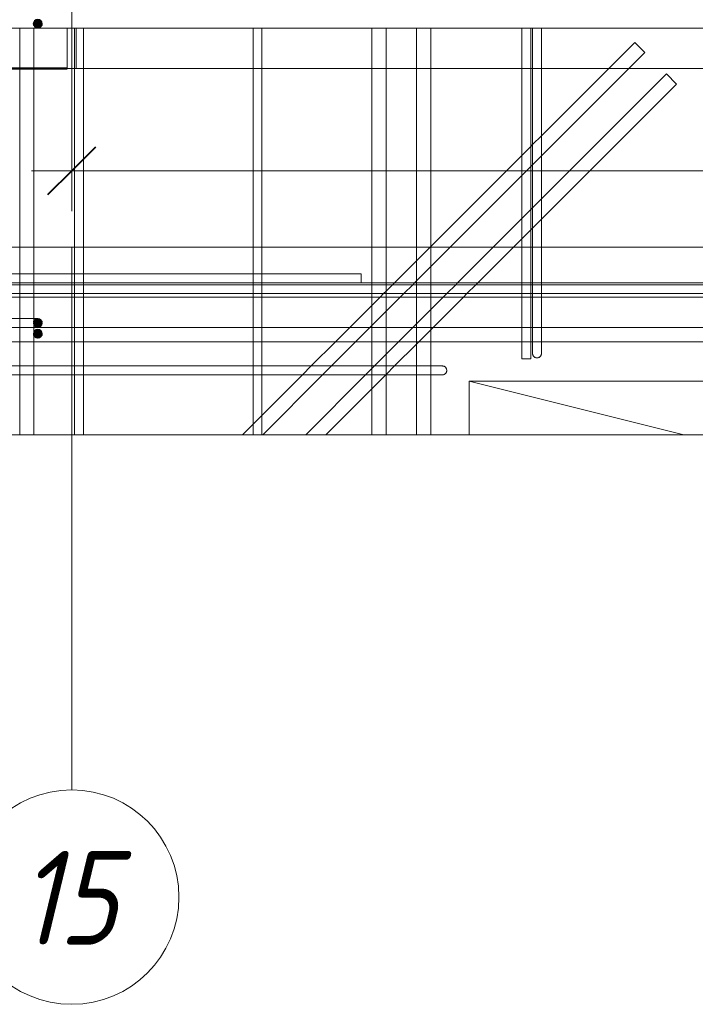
# Model space of a CAD drawing. Header units: millimetres. Extents: x -17001 to 33975, y 44866 to 49392.
# Tile 24 of 53: x 2226 to 2983, y 45352 to 46455. Entities that reach past the tile are written whole.
import ezdxf

# ---------------------------------------------------------------- set-up
doc = ezdxf.new("R2010")
doc.units = ezdxf.units.MM
doc.linetypes.add('ADSK_Линия сетки', pattern=[750, 600, -75, 0, -75])
doc.linetypes.add('ADSK_Невидимые', pattern=[150, 90, -60])
for name, color, linetype, lineweight in [('A-____-____-DIMS', 211, 'Continuous', 9), ('A-____-____-DIMS-30', 211, 'Continuous', 9), ('A-DETL-GENF-HDLN', 90, 'ADSK_Невидимые', 20), ('A-DETL-GENF-OTLN', 92, 'Continuous', 20), ('A-FLOR-____-MCUT', 192, 'Continuous', 50), ('A-GLAZ-____-OTLN', 151, 'Continuous', 20), ('A-WALL-____-MCUT', 113, 'Continuous', 50), ('A-WALL-____-OTLN', 113, 'Continuous', 20), ('S-GRID-____-IDEN', 1, 'Continuous', 20), ('S-GRID-____-OTLN', 1, 'Continuous', 9), ('S-RBAR-____-MCUT', 171, 'Continuous', 20), ('S-RBAR-____-OTLN', 171, 'Continuous', 100)]:
    doc.layers.add(name, color=color, linetype=linetype, lineweight=lineweight)
doc.styles.add('GOST Common_I', font='GOST Common Italic.ttf', dxfattribs={"width": 0.9, "height": 105})
doc.styles.add('GOST Common_I_1', font='GOST Common Italic.ttf', dxfattribs={"width": 0.8, "height": 75})
doc.dimstyles.new('ADSK_Округление_5мм__Узкий__1', dxfattribs={"dimscale": 304.8, "dimtxt": 0.247469, "dimasz": 0.177165, "dimexe": 0.147638, "dimexo": 0.000322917, "dimgap": 0.03937, "dimtad": 1, "dimdec": 0, "dimlfac": 304.8, "dimrnd": 5, "dimdsep": 46, "dimtxsty": 'GOST Common_I_1', "dimblk1": 'OBLIQUE', "dimblk2": 'OBLIQUE', "dimsah": 1, "dimcen": 0.09, "dimdle": 0.147638, "dimazin": 0, "dimtfac": 1, "dimtdec": 4, "dimtix": 1, "dimtmove": 0, "dimatfit": 3, "dimfxl": 1, "dimtvp": 1, "dimtfill": 1, "dimtolj": 1, "dimtzin": 0, "dimlwd": 20, "dimlwe": 20, "dimarcsym": 2})

# ---------------------------------------------------------------- blocks, each defined once
blk = doc.blocks.new('ADSK_Окно_ПроемПрямоугольный - ADSK_Окно_ПроемПрямоугольный-1463966-КЖ1_Р_ВЭ16_Армирование_3')
at = {"layer": 'A-DETL-GENF-HDLN'}
for p, q in [((49095, 46050), (47695, 46050)), ((47695, 46050), (47695, 45989.9))]:
    blk.add_line(p, q, dxfattribs=at)
at = {"layer": 'A-DETL-GENF-OTLN'}
blk.add_line((47935.4, 45989.9), (47695, 46050), dxfattribs=at)
blk = doc.blocks.new('ADSK_Обрыв_Линия - ADSK_Обрыв_линия-1512722-КЖ1_Р_ВЭ16_Армирование_3')
at = {"layer": 'A-DETL-GENF-OTLN'}
blk.add_line((47050, 45989.9), (50692, 45989.9), dxfattribs=at)
blk = doc.blocks.new('Ось сетки - Круг_Ø8 мм-6408-КЖ1_Р_ВЭ16_Армирование_3')
at = {"layer": 'S-GRID-____-IDEN'}
for start, end in [(0, 180), (180, 0)]:
    blk.add_arc((47250, 45472.4), 120, start, end, dxfattribs=at)
blk = doc.blocks.new('DIMBLOCK31-КЖ1_Р_ВЭ16_Армирование_3')
at = {"layer": 'A-____-____-DIMS-30', "lineweight": 20}
for p, q in [((2284.6, 46285.3), (2284.6, 46370)), ((9084.6, 46285.3), (9084.6, 46370)), ((2239.6, 46285.3), (9129.6, 46285.3)), ((2284.6, 46285.3), (2284.6, 46240.3)), ((9084.6, 46285.3), (9084.6, 46240.3))]:
    blk.add_line(p, q, dxfattribs=at)
at = {"layer": 'A-____-____-DIMS-30', "lineweight": 40}
for p, q in [((2284.6, 46285.3), (2311.6, 46312.3)), ((9084.6, 46285.3), (9111.6, 46312.3)), ((2284.6, 46285.3), (2257.6, 46258.3)), ((9084.6, 46285.3), (9057.6, 46258.3))]:
    blk.add_line(p, q, dxfattribs=at)
at = {"layer": 'A-____-____-DIMS-30', "color": 0, "lineweight": 20, "insert": (5600.2, 46395.4), "char_height": 75, "width": 202.507, "attachment_point": 1, "line_spacing_factor": 1.022761, "style": 'GOST Common_I_1', "bg_fill": 3, "box_fill_scale": 1.25, "bg_fill_color": 256, "bg_fill_true_color": 13158600, "bg_fill_transparency": 0}
blk.add_mtext('6800', dxfattribs=at)
blk = doc.blocks.new('_Oblique')
at = {"color": 0, "linetype": 'ByBlock', "lineweight": -2}
blk.add_line((-0.5, -0.5), (0.5, 0.5), dxfattribs=at)

msp = doc.modelspace()

# ---------------------------------------------------------------- hatches: boundary and pattern name
at = {"layer": 'S-RBAR-____-MCUT'}
h = msp.add_hatch(color=256, dxfattribs=at)
edge = h.paths.add_edge_path()
edge.add_arc((2246.5888, 46450.0013), 5, 0, 360)
msp.add_hatch(color=256, dxfattribs=at).paths.add_polyline_path([(2246.5888, 46445.0013), (2251.344, 46448.4562), (2249.5277, 46454.0464), (2243.6498, 46454.0464), (2241.8335, 46448.4562)])
at = {"layer": 'S-RBAR-____-MCUT', "lineweight": 9}
h = msp.add_hatch(color=8, dxfattribs=at)
edge = h.paths.add_edge_path()
edge.add_arc((2246.5895, 46115.0013), 5, 0, 360)
for points in [[(2243.6506, 46110.9562), (2249.5285, 46110.9562), (2251.3448, 46116.5464), (2246.5895, 46120.0013), (2241.8343, 46116.5464), (2242.7215, 46113.8158)], [(2246.5895, 46098.0013), (2251.3448, 46101.4562), (2249.5285, 46107.0464), (2243.6506, 46107.0464), (2241.8343, 46101.4562)]]:
    msp.add_hatch(color=8, dxfattribs=at).paths.add_polyline_path(points)
h = msp.add_hatch(color=8, dxfattribs=at)
edge = h.paths.add_edge_path()
edge.add_arc((2246.5895, 46103.0013), 5, 0, 360)

# ---------------------------------------------------------------- linework, layer by layer
at = {"layer": 'A-FLOR-____-MCUT', "color": 8, "lineweight": 9}
for p, q in [((2670.6584, 46400), (2289.5895, 46400)), ((4464.589, 46400), (2670.6584, 46400)), ((1934.5895, 46200), (4664.589, 46200))]:
    msp.add_line(p, q, dxfattribs=at)
at = {"layer": 'A-WALL-____-MCUT'}
msp.add_line((2084.5895, 46400), (2279.5895, 46400), dxfattribs=at)
at = {"layer": 'A-WALL-____-MCUT', "color": 8, "lineweight": 9}
msp.add_line((2284.5895, 45989.8978), (2284.5895, 46200), dxfattribs=at)
at = {"layer": 'A-WALL-____-OTLN', "color": 8, "lineweight": 9}
for p, q in [((2729.5895, 46050), (4129.5895, 46050)), ((2729.5895, 45989.8978), (2729.5895, 46050))]:
    msp.add_line(p, q, dxfattribs=at)
at = {"layer": 'S-GRID-____-OTLN', "linetype": 'ADSK_Линия сетки'}
msp.add_line((2284.5895, 45592.4142), (2284.5895, 47660.3416), dxfattribs=at)
at = {"layer": 'S-RBAR-____-MCUT'}
for p, q in [((2243.6498, 46454.0464), (2241.8335, 46448.4562)), ((2249.5277, 46454.0464), (2243.6498, 46454.0464)), ((2251.344, 46448.4562), (2249.5277, 46454.0464)), ((2241.8335, 46448.4562), (2246.5888, 46445.0013)), ((2246.5888, 46445.0013), (2251.344, 46448.4562))]:
    msp.add_line(p, q, dxfattribs=at)
at = {"layer": 'S-RBAR-____-MCUT', "color": 8, "lineweight": 9}
for p, q in [((2246.5895, 46120.0013), (2241.8343, 46116.5464)), ((2241.8343, 46116.5464), (2242.7215, 46113.8158)), ((2242.7215, 46113.8158), (2243.6506, 46110.9562)), ((2251.3448, 46116.5464), (2246.5895, 46120.0013)), ((2249.5285, 46110.9562), (2251.3448, 46116.5464)), ((2243.6506, 46107.0464), (2241.8343, 46101.4562)), ((2241.8343, 46101.4562), (2246.5895, 46098.0013)), ((2243.6506, 46110.9562), (2249.5285, 46110.9562)), ((2249.5285, 46107.0464), (2243.6506, 46107.0464)), ((2246.5895, 46098.0013), (2251.3448, 46101.4562)), ((2251.3448, 46101.4562), (2249.5285, 46107.0464))]:
    msp.add_line(p, q, dxfattribs=at)
at = {"layer": 'S-RBAR-____-MCUT'}
msp.add_circle((2246.5888, 46450.0013), 5, dxfattribs=at)
at = {"layer": 'S-RBAR-____-MCUT', "color": 8, "lineweight": 9}
for centre in [(2246.5895, 46115.0013), (2246.5895, 46103.0013)]:
    msp.add_circle(centre, 5, dxfattribs=at)
at = {"layer": 'S-RBAR-____-OTLN', "lineweight": 20}
for p, q in [((2109.5895, 46445.0013), (9409.4959, 46445.0013)), ((2279.5895, 46400.0013), (2279.5895, 46445.0013)), ((2289.5895, 46400.0013), (2289.5895, 46445.0013)), ((2289.5895, 46400.0013), (2279.5895, 46400.0013))]:
    msp.add_line(p, q, dxfattribs=at)
at = {"layer": 'S-RBAR-____-OTLN', "color": 8, "lineweight": 9}
for p, q in [((2226.3045, 46169.9206), (2226.3045, 46445.0013)), ((2226.3045, 46169.9206), (2226.3045, 46445.0013)), ((2242.3045, 46169.9206), (2242.3045, 46445.0013)), ((2242.3045, 46169.9206), (2242.3045, 46445.0013)), ((2287.6025, 46169.9206), (2287.6025, 46445.0013)), ((2297.6025, 46169.9206), (2297.6025, 46445.0013)), ((2297.6025, 46169.9206), (2297.6025, 46445.0013)), ((2487.6025, 46169.9206), (2487.6025, 46445.0013)), ((2487.6025, 46169.9206), (2487.6025, 46445.0013)), ((2497.6025, 46169.9206), (2497.6025, 46445.0013)), ((2497.6025, 46169.9206), (2497.6025, 46445.0013)), ((2620.6584, 46159.9206), (2620.6584, 46445.0013)), ((2620.6584, 46157.9206), (2620.6584, 46445.0013)), ((2636.6584, 46159.9206), (2636.6584, 46445.0013)), ((2636.6584, 46157.9206), (2636.6584, 46445.0013)), ((2670.6584, 46184.712), (2670.6584, 46445.0013)), ((2670.6584, 46157.9206), (2670.6584, 46445.0013)), ((2686.6584, 46200.712), (2686.6584, 46445.0013)), ((2686.6584, 46157.9206), (2686.6584, 46445.0013)), ((2788.6025, 46302.6561), (2788.6025, 46445.0013)), ((2788.6025, 46157.9206), (2788.6025, 46445.0013)), ((2798.6025, 46312.6561), (2798.6025, 46445.0013)), ((2798.6025, 46157.9206), (2798.6025, 46445.0013)), ((2800.6025, 46445.0013), (2800.6025, 46157.9206)), ((2800.6025, 46314.6561), (2800.6025, 46445.0013)), ((2810.6025, 46445.0013), (2810.6025, 46157.9206)), ((2810.6025, 46324.6561), (2810.6025, 46445.0013)), ((2915.0773, 46429.1309), (2810.6025, 46324.6561)), ((2915.0773, 46429.1309), (2810.6025, 46324.6561)), ((2915.0773, 46429.1309), (2926.391, 46417.8172)), ((2915.0773, 46429.1309), (2926.391, 46417.8172)), ((2926.391, 46417.8172), (2810.6025, 46302.0287)), ((2926.391, 46417.8172), (2810.6025, 46302.0287)), ((2287.6025, 46169.9206), (2287.6025, 46400.0013)), ((2950.4326, 46393.7755), (2810.6025, 46253.9454)), ((2950.4326, 46393.7755), (2810.6025, 46253.9454)), ((2950.4326, 46393.7755), (2961.7463, 46382.4618)), ((2950.4326, 46393.7755), (2961.7463, 46382.4618)), ((2961.7463, 46382.4618), (2810.6025, 46231.318)), ((2961.7463, 46382.4618), (2810.6025, 46231.318)), ((2810.6025, 46324.6561), (2800.6025, 46314.6561)), ((2810.6025, 46324.6561), (2800.6025, 46314.6561)), ((2810.6025, 46302.0287), (2810.6025, 46324.6561)), ((2798.6025, 46312.6561), (2788.6025, 46302.6561)), ((2798.6025, 46312.6561), (2788.6025, 46302.6561)), ((2800.6025, 46314.6561), (2798.6025, 46312.6561)), ((2800.6025, 46314.6561), (2798.6025, 46312.6561)), ((2798.6025, 46290.0287), (2798.6025, 46312.6561)), ((2800.6025, 46292.0287), (2800.6025, 46314.6561)), ((2788.6025, 46302.6561), (2686.6584, 46200.712)), ((2788.6025, 46302.6561), (2686.6584, 46200.712)), ((2788.6025, 46280.0287), (2788.6025, 46302.6561)), ((2810.6025, 46302.0287), (2800.6025, 46292.0287)), ((2810.6025, 46302.0287), (2800.6025, 46292.0287)), ((2810.6025, 46253.9454), (2810.6025, 46302.0287)), ((2798.6025, 46290.0287), (2788.6025, 46280.0287)), ((2798.6025, 46290.0287), (2788.6025, 46280.0287)), ((2800.6025, 46292.0287), (2798.6025, 46290.0287)), ((2800.6025, 46292.0287), (2798.6025, 46290.0287)), ((2798.6025, 46241.9454), (2798.6025, 46290.0287)), ((2800.6025, 46243.9454), (2800.6025, 46292.0287)), ((2788.6025, 46280.0287), (2686.6584, 46178.0846)), ((2788.6025, 46280.0287), (2686.6584, 46178.0846)), ((2788.6025, 46231.9454), (2788.6025, 46280.0287)), ((2810.6025, 46253.9454), (2800.6025, 46243.9454)), ((2810.6025, 46253.9454), (2800.6025, 46243.9454)), ((2810.6025, 46231.318), (2810.6025, 46253.9454)), ((2798.6025, 46241.9454), (2788.6025, 46231.9454)), ((2798.6025, 46241.9454), (2788.6025, 46231.9454)), ((2800.6025, 46243.9454), (2798.6025, 46241.9454)), ((2800.6025, 46243.9454), (2798.6025, 46241.9454)), ((2798.6025, 46219.318), (2798.6025, 46241.9454)), ((2800.6025, 46221.318), (2800.6025, 46243.9454)), ((2788.6025, 46231.9454), (2716.5777, 46159.9206)), ((2788.6025, 46231.9454), (2716.5777, 46159.9206)), ((2788.6025, 46209.318), (2788.6025, 46231.9454)), ((2810.6025, 46231.318), (2800.6025, 46221.318)), ((2810.6025, 46231.318), (2800.6025, 46221.318)), ((2810.6025, 46159.9206), (2810.6025, 46231.318)), ((2798.6025, 46219.318), (2788.6025, 46209.318)), ((2798.6025, 46219.318), (2788.6025, 46209.318)), ((2800.6025, 46221.318), (2798.6025, 46219.318)), ((2800.6025, 46221.318), (2798.6025, 46219.318)), ((2798.6025, 46159.9206), (2798.6025, 46219.318)), ((2800.6025, 46159.9206), (2800.6025, 46221.318)), ((2686.6584, 46200.712), (2670.6584, 46184.712)), ((2686.6584, 46200.712), (2670.6584, 46184.712)), ((2686.6584, 46178.0846), (2686.6584, 46200.712)), ((2788.6025, 46209.318), (2739.2051, 46159.9206)), ((2788.6025, 46209.318), (2739.2051, 46159.9206)), ((2788.6025, 46159.9206), (2788.6025, 46209.318)), ((2670.6584, 46184.712), (2645.867, 46159.9206)), ((2670.6584, 46184.712), (2645.867, 46159.9206)), ((2670.6584, 46162.0846), (2670.6584, 46184.712)), ((2608.7279, 46169.9206), (2143.7279, 46169.9206)), ((2226.3045, 46169.9206), (2242.3045, 46169.9206)), ((2226.3045, 46159.9206), (2226.3045, 46169.9206)), ((2242.3045, 46169.9206), (2287.6025, 46169.9206)), ((2242.3045, 46159.9206), (2242.3045, 46169.9206)), ((2242.3045, 46159.9206), (2242.3045, 46169.9206)), ((2287.6025, 46159.9206), (2287.6025, 46169.9206)), ((2287.6025, 46159.9206), (2287.6025, 46169.9206)), ((2287.6025, 46169.9206), (2297.6025, 46169.9206)), ((2297.6025, 46159.9206), (2297.6025, 46169.9206)), ((2297.6025, 46159.9206), (2297.6025, 46169.9206)), ((2297.6025, 46169.9206), (2487.6025, 46169.9206)), ((2487.6025, 46159.9206), (2487.6025, 46169.9206)), ((2487.6025, 46159.9206), (2487.6025, 46169.9206)), ((2487.6025, 46169.9206), (2497.6025, 46169.9206)), ((2497.6025, 46159.9206), (2497.6025, 46169.9206)), ((2497.6025, 46159.9206), (2497.6025, 46169.9206)), ((2497.6025, 46169.9206), (2608.7279, 46169.9206)), ((2608.7279, 46169.9206), (2608.7279, 46159.9206)), ((2608.7279, 46159.9206), (2608.7279, 46169.9206)), ((2686.6584, 46178.0846), (2670.6584, 46162.0846)), ((2686.6584, 46178.0846), (2670.6584, 46162.0846)), ((2686.6584, 46159.9206), (2686.6584, 46178.0846)), ((2120.1825, 46157.9206), (9409.8895, 46157.9206)), ((2608.7279, 46159.9206), (2143.7279, 46159.9206)), ((2226.3045, 46159.9206), (2164.6021, 46159.9206)), ((2226.3045, 46159.9206), (2164.6021, 46159.9206)), ((2226.3045, 46159.9206), (2242.3045, 46159.9206)), ((2242.3045, 46159.9206), (2226.3045, 46159.9206)), ((2242.3045, 46159.9206), (2226.3045, 46159.9206)), ((2226.3045, 46157.9206), (2226.3045, 46159.9206)), ((2226.3045, 46157.9206), (2242.3045, 46157.9206)), ((2226.3045, 46147.9206), (2226.3045, 46157.9206)), ((2242.3045, 46159.9206), (2287.6025, 46159.9206)), ((2287.6025, 46159.9206), (2242.3045, 46159.9206)), ((2287.6025, 46159.9206), (2242.3045, 46159.9206)), ((2242.3045, 46157.9206), (2242.3045, 46159.9206)), ((2242.3045, 46157.9206), (2242.3045, 46159.9206)), ((2242.3045, 46157.9206), (2287.6025, 46157.9206)), ((2242.3045, 46147.9206), (2242.3045, 46157.9206)), ((2242.3045, 46147.9206), (2242.3045, 46157.9206)), ((2287.6025, 46157.9206), (2287.6025, 46159.9206)), ((2287.6025, 46157.9206), (2287.6025, 46159.9206)), ((2287.6025, 46159.9206), (2297.6025, 46159.9206)), ((2297.6025, 46159.9206), (2287.6025, 46159.9206)), ((2297.6025, 46159.9206), (2287.6025, 46159.9206)), ((2287.6025, 46157.9206), (2297.6025, 46157.9206)), ((2287.6025, 46147.9206), (2287.6025, 46157.9206)), ((2287.6025, 46147.9206), (2287.6025, 46157.9206)), ((2297.6025, 46157.9206), (2297.6025, 46159.9206)), ((2297.6025, 46157.9206), (2297.6025, 46159.9206)), ((2297.6025, 46159.9206), (2487.6025, 46159.9206)), ((2487.6025, 46159.9206), (2297.6025, 46159.9206)), ((2487.6025, 46159.9206), (2297.6025, 46159.9206)), ((2297.6025, 46157.9206), (2487.6025, 46157.9206)), ((2297.6025, 46147.9206), (2297.6025, 46157.9206)), ((2297.6025, 46147.9206), (2297.6025, 46157.9206)), ((2487.6025, 46157.9206), (2487.6025, 46159.9206)), ((2487.6025, 46157.9206), (2487.6025, 46159.9206)), ((2487.6025, 46159.9206), (2497.6025, 46159.9206)), ((2497.6025, 46159.9206), (2487.6025, 46159.9206)), ((2497.6025, 46159.9206), (2487.6025, 46159.9206)), ((2487.6025, 46157.9206), (2497.6025, 46157.9206)), ((2487.6025, 46147.9206), (2487.6025, 46157.9206)), ((2487.6025, 46147.9206), (2487.6025, 46157.9206)), ((2497.6025, 46157.9206), (2497.6025, 46159.9206)), ((2497.6025, 46157.9206), (2497.6025, 46159.9206)), ((2497.6025, 46159.9206), (2608.7279, 46159.9206)), ((2608.7279, 46159.9206), (2497.6025, 46159.9206)), ((2608.7279, 46159.9206), (2497.6025, 46159.9206)), ((2497.6025, 46157.9206), (2620.6584, 46157.9206)), ((2497.6025, 46147.9206), (2497.6025, 46157.9206)), ((2497.6025, 46147.9206), (2497.6025, 46157.9206)), ((2620.6584, 46159.9206), (2608.7279, 46159.9206)), ((2620.6584, 46159.9206), (2608.7279, 46159.9206)), ((2620.6584, 46157.9206), (2620.6584, 46159.9206)), ((2636.6584, 46159.9206), (2620.6584, 46159.9206)), ((2636.6584, 46159.9206), (2620.6584, 46159.9206)), ((2620.6584, 46157.9206), (2636.6584, 46157.9206)), ((2620.6584, 46147.9206), (2620.6584, 46157.9206)), ((2620.6584, 46147.9206), (2620.6584, 46157.9206)), ((2636.6584, 46157.9206), (2636.6584, 46159.9206)), ((2670.6584, 46159.9206), (2636.6584, 46159.9206)), ((2645.867, 46159.9206), (2636.6584, 46159.9206)), ((2636.6584, 46157.9206), (2643.867, 46157.9206)), ((2643.867, 46157.9206), (2636.6584, 46150.712)), ((2643.867, 46157.9206), (2636.6584, 46150.712)), ((2636.6584, 46150.712), (2636.6584, 46157.9206)), ((2636.6584, 46147.9206), (2636.6584, 46157.9206)), ((2645.867, 46159.9206), (2643.867, 46157.9206)), ((2645.867, 46159.9206), (2643.867, 46157.9206)), ((2643.867, 46157.9206), (2666.4944, 46157.9206)), ((2668.4944, 46159.9206), (2645.867, 46159.9206)), ((2666.4944, 46157.9206), (2656.4944, 46147.9206)), ((2666.4944, 46157.9206), (2656.4944, 46147.9206)), ((2668.4944, 46159.9206), (2666.4944, 46157.9206)), ((2668.4944, 46159.9206), (2666.4944, 46157.9206)), ((2666.4944, 46157.9206), (2670.6584, 46157.9206)), ((2670.6584, 46162.0846), (2668.4944, 46159.9206)), ((2670.6584, 46162.0846), (2668.4944, 46159.9206)), ((2670.6584, 46159.9206), (2668.4944, 46159.9206)), ((2670.6584, 46159.9206), (2670.6584, 46162.0846)), ((2670.6584, 46157.9206), (2670.6584, 46159.9206)), ((2686.6584, 46159.9206), (2670.6584, 46159.9206)), ((2686.6584, 46159.9206), (2670.6584, 46159.9206)), ((2670.6584, 46157.9206), (2686.6584, 46157.9206)), ((2670.6584, 46147.9206), (2670.6584, 46157.9206)), ((2670.6584, 46147.9206), (2670.6584, 46157.9206)), ((2686.6584, 46157.9206), (2686.6584, 46159.9206)), ((2788.6025, 46159.9206), (2686.6584, 46159.9206)), ((2716.5777, 46159.9206), (2686.6584, 46159.9206)), ((2686.6584, 46157.9206), (2714.5777, 46157.9206)), ((2686.6584, 46147.9206), (2686.6584, 46157.9206)), ((2686.6584, 46147.9206), (2686.6584, 46157.9206)), ((2714.5777, 46157.9206), (2704.5777, 46147.9206)), ((2714.5777, 46157.9206), (2704.5777, 46147.9206)), ((2716.5777, 46159.9206), (2714.5777, 46157.9206)), ((2716.5777, 46159.9206), (2714.5777, 46157.9206)), ((2714.5777, 46157.9206), (2737.2051, 46157.9206)), ((2739.2051, 46159.9206), (2716.5777, 46159.9206)), ((2737.2051, 46157.9206), (2727.2051, 46147.9206)), ((2737.2051, 46157.9206), (2727.2051, 46147.9206)), ((2739.2051, 46159.9206), (2737.2051, 46157.9206)), ((2739.2051, 46159.9206), (2737.2051, 46157.9206)), ((2737.2051, 46157.9206), (2788.6025, 46157.9206)), ((2788.6025, 46159.9206), (2739.2051, 46159.9206)), ((2788.6025, 46157.9206), (2788.6025, 46159.9206)), ((2798.6025, 46159.9206), (2788.6025, 46159.9206)), ((2798.6025, 46159.9206), (2788.6025, 46159.9206)), ((2788.6025, 46157.9206), (2798.6025, 46157.9206)), ((2788.6025, 46147.9206), (2788.6025, 46157.9206)), ((2788.6025, 46147.9206), (2788.6025, 46157.9206)), ((2798.6025, 46157.9206), (2798.6025, 46159.9206)), ((2800.6025, 46159.9206), (2798.6025, 46159.9206)), ((2800.6025, 46159.9206), (2798.6025, 46159.9206)), ((2798.6025, 46157.9206), (2800.6025, 46157.9206)), ((2798.6025, 46147.9206), (2798.6025, 46157.9206)), ((2798.6025, 46147.9206), (2798.6025, 46157.9206)), ((2800.6025, 46157.9206), (2800.6025, 46159.9206)), ((2810.6025, 46159.9206), (2800.6025, 46159.9206)), ((2810.6025, 46159.9206), (2800.6025, 46159.9206)), ((2800.6025, 46157.9206), (2810.6025, 46157.9206)), ((2800.6025, 46157.9206), (2800.6025, 46147.9206)), ((2800.6025, 46147.9206), (2800.6025, 46157.9206)), ((2810.6025, 46157.9206), (2810.6025, 46159.9206)), ((3988.6025, 46159.9206), (2810.6025, 46159.9206)), ((3988.6025, 46159.9206), (2810.6025, 46159.9206)), ((2810.6025, 46157.9206), (3988.6025, 46157.9206)), ((2810.6025, 46157.9206), (2810.6025, 46147.9206)), ((2810.6025, 46147.9206), (2810.6025, 46157.9206)), ((2120.1825, 46147.9206), (9409.8895, 46147.9206)), ((2226.3045, 46147.9206), (2242.3045, 46147.9206)), ((2226.3045, 46143.9206), (2226.3045, 46147.9206)), ((2242.3045, 46147.9206), (2287.6025, 46147.9206)), ((2242.3045, 46143.9206), (2242.3045, 46147.9206)), ((2242.3045, 46066.9206), (2242.3045, 46147.9206)), ((2287.6025, 46147.9206), (2297.6025, 46147.9206)), ((2287.6025, 46143.9206), (2287.6025, 46147.9206)), ((2287.6025, 46066.9206), (2287.6025, 46147.9206)), ((2297.6025, 46147.9206), (2487.6025, 46147.9206)), ((2297.6025, 46143.9206), (2297.6025, 46147.9206)), ((2297.6025, 46066.9206), (2297.6025, 46147.9206)), ((2487.6025, 46147.9206), (2497.6025, 46147.9206)), ((2487.6025, 46143.9206), (2487.6025, 46147.9206)), ((2487.6025, 46066.9206), (2487.6025, 46147.9206)), ((2497.6025, 46147.9206), (2620.6584, 46147.9206)), ((2497.6025, 46143.9206), (2497.6025, 46147.9206)), ((2497.6025, 46066.9206), (2497.6025, 46147.9206)), ((2620.6584, 46147.9206), (2633.867, 46147.9206)), ((2620.6584, 46143.9206), (2620.6584, 46147.9206)), ((2620.6584, 46066.9206), (2620.6584, 46147.9206)), ((2633.867, 46147.9206), (2629.867, 46143.9206)), ((2633.867, 46147.9206), (2629.867, 46143.9206)), ((2636.6584, 46150.712), (2633.867, 46147.9206)), ((2636.6584, 46150.712), (2633.867, 46147.9206)), ((2633.867, 46147.9206), (2636.6584, 46147.9206)), ((2636.6584, 46147.9206), (2636.6584, 46150.712)), ((2636.6584, 46147.9206), (2656.4944, 46147.9206)), ((2636.6584, 46143.9206), (2636.6584, 46147.9206)), ((2636.6584, 46066.9206), (2636.6584, 46147.9206)), ((2656.4944, 46147.9206), (2652.4944, 46143.9206)), ((2656.4944, 46147.9206), (2652.4944, 46143.9206)), ((2656.4944, 46147.9206), (2670.6584, 46147.9206)), ((2670.6584, 46147.9206), (2686.6584, 46147.9206)), ((2670.6584, 46143.9206), (2670.6584, 46147.9206)), ((2670.6584, 46066.9206), (2670.6584, 46147.9206)), ((2686.6584, 46147.9206), (2704.5777, 46147.9206)), ((2686.6584, 46143.9206), (2686.6584, 46147.9206)), ((2686.6584, 46066.9206), (2686.6584, 46147.9206)), ((2704.5777, 46147.9206), (2700.5777, 46143.9206)), ((2704.5777, 46147.9206), (2700.5777, 46143.9206)), ((2704.5777, 46147.9206), (2727.2051, 46147.9206)), ((2727.2051, 46147.9206), (2723.2051, 46143.9206)), ((2727.2051, 46147.9206), (2723.2051, 46143.9206)), ((2727.2051, 46147.9206), (2788.6025, 46147.9206)), ((2788.6025, 46147.9206), (2798.6025, 46147.9206)), ((2788.6025, 46143.9206), (2788.6025, 46147.9206)), ((2788.6025, 46074.9206), (2788.6025, 46147.9206)), ((2798.6025, 46147.9206), (2800.6025, 46147.9206)), ((2798.6025, 46143.9206), (2798.6025, 46147.9206)), ((2798.6025, 46074.9206), (2798.6025, 46147.9206)), ((2800.6025, 46147.9206), (2810.6025, 46147.9206)), ((2800.6025, 46147.9206), (2800.6025, 46110.9206)), ((2800.6025, 46143.9206), (2800.6025, 46147.9206)), ((2810.6025, 46147.9206), (3988.6025, 46147.9206)), ((2810.6025, 46147.9206), (2810.6025, 46110.9206)), ((2810.6025, 46143.9206), (2810.6025, 46147.9206)), ((2226.3045, 46143.9206), (2164.6021, 46143.9206)), ((2226.3045, 46143.9206), (2164.6021, 46143.9206)), ((2242.3045, 46143.9206), (2226.3045, 46143.9206)), ((2242.3045, 46143.9206), (2226.3045, 46143.9206)), ((2226.3045, 46109.9206), (2226.3045, 46143.9206)), ((2287.6025, 46143.9206), (2242.3045, 46143.9206)), ((2287.6025, 46143.9206), (2242.3045, 46143.9206)), ((2242.3045, 46109.9206), (2242.3045, 46143.9206)), ((2287.6025, 46109.9206), (2287.6025, 46143.9206)), ((2297.6025, 46143.9206), (2287.6025, 46143.9206)), ((2297.6025, 46143.9206), (2287.6025, 46143.9206)), ((2297.6025, 46109.9206), (2297.6025, 46143.9206)), ((2487.6025, 46143.9206), (2297.6025, 46143.9206)), ((2487.6025, 46143.9206), (2297.6025, 46143.9206)), ((2487.6025, 46109.9206), (2487.6025, 46143.9206)), ((2497.6025, 46143.9206), (2487.6025, 46143.9206)), ((2497.6025, 46143.9206), (2487.6025, 46143.9206)), ((2497.6025, 46109.9206), (2497.6025, 46143.9206)), ((2620.6584, 46143.9206), (2497.6025, 46143.9206)), ((2620.6584, 46143.9206), (2497.6025, 46143.9206)), ((2620.6584, 46134.712), (2595.867, 46109.9206)), ((2620.6584, 46134.712), (2595.867, 46109.9206)), ((2629.867, 46143.9206), (2620.6584, 46134.712)), ((2629.867, 46143.9206), (2620.6584, 46134.712)), ((2620.6584, 46134.712), (2620.6584, 46143.9206)), ((2636.6584, 46143.9206), (2620.6584, 46143.9206)), ((2629.867, 46143.9206), (2620.6584, 46143.9206)), ((2620.6584, 46112.0846), (2620.6584, 46134.712)), ((2636.6584, 46143.9206), (2629.867, 46143.9206)), ((2652.4944, 46143.9206), (2636.6584, 46128.0846)), ((2652.4944, 46143.9206), (2636.6584, 46128.0846)), ((2636.6584, 46128.0846), (2636.6584, 46143.9206)), ((2670.6584, 46143.9206), (2636.6584, 46143.9206)), ((2652.4944, 46143.9206), (2636.6584, 46143.9206)), ((2670.6584, 46143.9206), (2652.4944, 46143.9206)), ((2670.6584, 46114.0014), (2670.6584, 46143.9206)), ((2686.6584, 46143.9206), (2670.6584, 46143.9206)), ((2686.6584, 46143.9206), (2670.6584, 46143.9206)), ((2700.5777, 46143.9206), (2686.6584, 46130.0014)), ((2700.5777, 46143.9206), (2686.6584, 46130.0014)), ((2686.6584, 46130.0014), (2686.6584, 46143.9206)), ((2788.6025, 46143.9206), (2686.6584, 46143.9206)), ((2700.5777, 46143.9206), (2686.6584, 46143.9206)), ((2723.2051, 46143.9206), (2689.2051, 46109.9206)), ((2723.2051, 46143.9206), (2689.2051, 46109.9206)), ((2723.2051, 46143.9206), (2700.5777, 46143.9206)), ((2788.6025, 46143.9206), (2723.2051, 46143.9206)), ((2788.6025, 46109.9206), (2788.6025, 46143.9206)), ((2798.6025, 46143.9206), (2788.6025, 46143.9206)), ((2798.6025, 46143.9206), (2788.6025, 46143.9206)), ((2798.6025, 46109.9206), (2798.6025, 46143.9206)), ((2800.6025, 46143.9206), (2798.6025, 46143.9206)), ((2800.6025, 46143.9206), (2798.6025, 46143.9206)), ((2800.6025, 46110.9206), (2800.6025, 46143.9206)), ((2810.6025, 46143.9206), (2800.6025, 46143.9206)), ((2810.6025, 46143.9206), (2800.6025, 46143.9206)), ((2810.6025, 46110.9206), (2810.6025, 46143.9206)), ((3988.6025, 46143.9206), (2810.6025, 46143.9206)), ((3988.6025, 46143.9206), (2810.6025, 46143.9206)), ((2636.6584, 46128.0846), (2620.6584, 46112.0846)), ((2636.6584, 46128.0846), (2620.6584, 46112.0846)), ((2636.6584, 46109.9206), (2636.6584, 46128.0846)), ((2686.6584, 46130.0014), (2670.6584, 46114.0014)), ((2686.6584, 46130.0014), (2670.6584, 46114.0014)), ((2686.6584, 46109.9206), (2686.6584, 46130.0014)), ((2226.378, 46120.0013), (2216.5895, 46120.0013)), ((2242.3486, 46120.0013), (2226.378, 46120.0013)), ((2246.5895, 46120.0013), (2242.5703, 46120.0013)), ((2670.4729, 46113.8158), (2666.5777, 46109.9206)), ((2670.4729, 46113.8158), (2666.5777, 46109.9206)), ((2670.6584, 46109.9206), (2670.6584, 46113.8158)), ((2226.3045, 46109.9206), (2164.6021, 46109.9206)), ((2226.3045, 46109.9206), (2164.6021, 46109.9206)), ((2226.378, 46110.0013), (2216.5895, 46110.0013)), ((2242.3045, 46109.9206), (2226.3045, 46109.9206)), ((2242.3045, 46109.9206), (2226.3045, 46109.9206)), ((2226.3045, 46093.9206), (2226.3045, 46109.9206)), ((2242.3486, 46110.0013), (2226.378, 46110.0013)), ((2287.6025, 46109.9206), (2242.3045, 46109.9206)), ((2287.6025, 46109.9206), (2242.3045, 46109.9206)), ((2242.3045, 46093.9206), (2242.3045, 46109.9206)), ((2246.5895, 46110.0013), (2242.5703, 46110.0013)), ((2287.6025, 46093.9206), (2287.6025, 46109.9206)), ((2297.6025, 46109.9206), (2287.6025, 46109.9206)), ((2297.6025, 46109.9206), (2287.6025, 46109.9206)), ((2297.6025, 46093.9206), (2297.6025, 46109.9206)), ((2487.6025, 46109.9206), (2297.6025, 46109.9206)), ((2487.6025, 46109.9206), (2297.6025, 46109.9206)), ((2487.6025, 46093.9206), (2487.6025, 46109.9206)), ((2497.6025, 46109.9206), (2487.6025, 46109.9206)), ((2497.6025, 46109.9206), (2487.6025, 46109.9206)), ((2497.6025, 46093.9206), (2497.6025, 46109.9206)), ((2620.6584, 46109.9206), (2497.6025, 46109.9206)), ((2595.867, 46109.9206), (2497.6025, 46109.9206)), ((2595.867, 46109.9206), (2579.867, 46093.9206)), ((2595.867, 46109.9206), (2579.867, 46093.9206)), ((2618.4944, 46109.9206), (2595.867, 46109.9206)), ((2618.4944, 46109.9206), (2602.4944, 46093.9206)), ((2618.4944, 46109.9206), (2602.4944, 46093.9206)), ((2620.6584, 46112.0846), (2618.4944, 46109.9206)), ((2620.6584, 46112.0846), (2618.4944, 46109.9206)), ((2620.6584, 46109.9206), (2618.4944, 46109.9206)), ((2620.6584, 46109.9206), (2620.6584, 46112.0846)), ((2620.6584, 46093.9206), (2620.6584, 46109.9206)), ((2636.6584, 46109.9206), (2620.6584, 46109.9206)), ((2636.6584, 46109.9206), (2620.6584, 46109.9206)), ((2636.6584, 46093.9206), (2636.6584, 46109.9206)), ((2670.6584, 46109.9206), (2636.6584, 46109.9206)), ((2666.5777, 46109.9206), (2636.6584, 46109.9206)), ((2666.5777, 46109.9206), (2650.5777, 46093.9206)), ((2666.5777, 46109.9206), (2650.5777, 46093.9206)), ((2670.6584, 46109.9206), (2666.5777, 46109.9206)), ((2670.6584, 46093.9206), (2670.6584, 46109.9206)), ((2686.6584, 46109.9206), (2670.6584, 46109.9206)), ((2686.6584, 46109.9206), (2670.6584, 46109.9206)), ((2686.6584, 46107.3739), (2673.2051, 46093.9206)), ((2686.6584, 46107.3739), (2673.2051, 46093.9206)), ((2689.2051, 46109.9206), (2686.6584, 46107.3739)), ((2689.2051, 46109.9206), (2686.6584, 46107.3739)), ((2686.6584, 46107.3739), (2686.6584, 46109.9206)), ((2788.6025, 46109.9206), (2686.6584, 46109.9206)), ((2689.2051, 46109.9206), (2686.6584, 46109.9206)), ((2686.6584, 46093.9206), (2686.6584, 46107.3739)), ((2788.6025, 46109.9206), (2689.2051, 46109.9206)), ((2788.6025, 46093.9206), (2788.6025, 46109.9206)), ((2798.6025, 46109.9206), (2788.6025, 46109.9206)), ((2798.6025, 46109.9206), (2788.6025, 46109.9206)), ((2798.6025, 46093.9206), (2798.6025, 46109.9206)), ((2800.6025, 46109.9206), (2798.6025, 46109.9206)), ((2800.6025, 46109.9206), (2798.6025, 46109.9206)), ((2800.6025, 46080.9206), (2800.6025, 46110.9206)), ((2800.6025, 46109.9093), (2800.6025, 46110.9206)), ((2810.6025, 46109.9206), (2800.6025, 46109.9206)), ((2810.6025, 46109.9206), (2800.6025, 46109.9206)), ((2800.6025, 46103.1561), (2800.6025, 46109.9093)), ((2800.6025, 46093.787), (2800.6025, 46103.1561)), ((2810.6025, 46080.9206), (2810.6025, 46110.9206)), ((2810.6025, 46109.9093), (2810.6025, 46110.9206)), ((3988.6025, 46109.9206), (2810.6025, 46109.9206)), ((3988.6025, 46109.9206), (2810.6025, 46109.9206)), ((2810.6025, 46093.787), (2810.6025, 46109.9093)), ((2226.3045, 46093.9206), (2164.6021, 46093.9206)), ((2226.3045, 46093.9206), (2164.6021, 46093.9206)), ((2242.3045, 46093.9206), (2226.3045, 46093.9206)), ((2242.3045, 46093.9206), (2226.3045, 46093.9206)), ((2226.3045, 46066.9206), (2226.3045, 46093.9206)), ((2287.6025, 46093.9206), (2242.3045, 46093.9206)), ((2287.6025, 46093.9206), (2242.3045, 46093.9206)), ((2242.3045, 46066.9206), (2242.3045, 46093.9206)), ((2287.6025, 46066.9206), (2287.6025, 46093.9206)), ((2297.6025, 46093.9206), (2287.6025, 46093.9206)), ((2297.6025, 46093.9206), (2287.6025, 46093.9206)), ((2297.6025, 46066.9206), (2297.6025, 46093.9206)), ((2487.6025, 46093.9206), (2297.6025, 46093.9206)), ((2487.6025, 46093.9206), (2297.6025, 46093.9206)), ((2487.6025, 46066.9206), (2487.6025, 46093.9206)), ((2497.6025, 46093.9206), (2487.6025, 46093.9206)), ((2497.6025, 46093.9206), (2487.6025, 46093.9206)), ((2497.6025, 46066.9206), (2497.6025, 46093.9206)), ((2620.6584, 46093.9206), (2497.6025, 46093.9206)), ((2579.867, 46093.9206), (2497.6025, 46093.9206)), ((2579.867, 46093.9206), (2552.867, 46066.9206)), ((2579.867, 46093.9206), (2552.867, 46066.9206)), ((2602.4944, 46093.9206), (2575.4944, 46066.9206)), ((2602.4944, 46093.9206), (2575.4944, 46066.9206)), ((2602.4944, 46093.9206), (2579.867, 46093.9206)), ((2620.6584, 46093.9206), (2602.4944, 46093.9206)), ((2620.6584, 46066.9206), (2620.6584, 46093.9206)), ((2636.6584, 46093.9206), (2620.6584, 46093.9206)), ((2636.6584, 46093.9206), (2620.6584, 46093.9206)), ((2650.5777, 46093.9206), (2636.6584, 46080.0014)), ((2650.5777, 46093.9206), (2636.6584, 46080.0014)), ((2636.6584, 46080.0014), (2636.6584, 46093.9206)), ((2670.6584, 46093.9206), (2636.6584, 46093.9206)), ((2650.5777, 46093.9206), (2636.6584, 46093.9206)), ((2670.6584, 46091.3739), (2646.2051, 46066.9206)), ((2670.6584, 46091.3739), (2646.2051, 46066.9206)), ((2670.6584, 46093.9206), (2650.5777, 46093.9206)), ((2670.6584, 46091.3739), (2670.6584, 46093.9206)), ((2686.6584, 46093.9206), (2670.6584, 46093.9206)), ((2673.0943, 46093.9206), (2670.6584, 46093.9206)), ((2673.0943, 46093.8098), (2670.6584, 46091.3739)), ((2673.0943, 46093.8098), (2670.6584, 46091.3739)), ((2670.6584, 46066.9206), (2670.6584, 46091.3739)), ((2686.6584, 46093.9206), (2673.2051, 46093.9206)), ((2686.6584, 46066.9206), (2686.6584, 46093.9206)), ((2788.6025, 46093.9206), (2686.6584, 46093.9206)), ((2788.6025, 46093.9206), (2686.6584, 46093.9206)), ((2788.6025, 46074.9206), (2788.6025, 46093.9206)), ((2798.6025, 46093.9206), (2788.6025, 46093.9206)), ((2798.6025, 46093.9206), (2788.6025, 46093.9206)), ((2798.6025, 46074.9206), (2798.6025, 46093.9206)), ((2800.6025, 46093.9206), (2798.6025, 46093.9206)), ((2800.6025, 46093.9206), (2798.6025, 46093.9206)), ((2810.6025, 46093.9206), (2800.6025, 46093.9206)), ((2810.6025, 46093.9206), (2800.6025, 46093.9206)), ((2800.6025, 46089.7074), (2800.6025, 46093.787)), ((3988.6025, 46093.9206), (2810.6025, 46093.9206)), ((3988.6025, 46093.9206), (2810.6025, 46093.9206)), ((2810.6025, 46089.7074), (2810.6025, 46093.787)), ((2636.6584, 46080.0014), (2623.5777, 46066.9206)), ((2636.6584, 46080.0014), (2623.5777, 46066.9206)), ((2636.6584, 46066.9206), (2636.6584, 46080.0014)), ((2800.6025, 46084.9399), (2800.6025, 46089.7074)), ((2800.6025, 46081.9428), (2800.6025, 46084.9399)), ((2800.6025, 46080.9206), (2800.6025, 46081.9428)), ((2810.6025, 46084.9399), (2810.6025, 46089.7074)), ((2810.6025, 46081.9428), (2810.6025, 46084.9399)), ((2810.6025, 46080.9206), (2810.6025, 46081.9428)), ((2798.6025, 46074.9206), (2788.6025, 46074.9206)), ((2798.6025, 46074.9206), (2788.6025, 46074.9206)), ((2144.7379, 46066.9206), (2669.5895, 46066.9206)), ((2242.3045, 46066.9206), (2226.3045, 46066.9206)), ((2226.3045, 46056.9206), (2226.3045, 46066.9206)), ((2287.6025, 46066.9206), (2242.3045, 46066.9206)), ((2242.3045, 46056.9206), (2242.3045, 46066.9206)), ((2242.3045, 46056.9206), (2242.3045, 46066.9206)), ((2287.6025, 46056.9206), (2287.6025, 46066.9206)), ((2287.6025, 46056.9206), (2287.6025, 46066.9206)), ((2297.6025, 46066.9206), (2287.6025, 46066.9206)), ((2297.6025, 46056.9206), (2297.6025, 46066.9206)), ((2297.6025, 46056.9206), (2297.6025, 46066.9206)), ((2487.6025, 46066.9206), (2297.6025, 46066.9206)), ((2487.6025, 46056.9206), (2487.6025, 46066.9206)), ((2487.6025, 46056.9206), (2487.6025, 46066.9206)), ((2497.6025, 46066.9206), (2487.6025, 46066.9206)), ((2497.6025, 46056.9206), (2497.6025, 46066.9206)), ((2497.6025, 46056.9206), (2497.6025, 46066.9206)), ((2552.867, 46066.9206), (2497.6025, 46066.9206)), ((2552.867, 46066.9206), (2542.867, 46056.9206)), ((2552.867, 46066.9206), (2542.867, 46056.9206)), ((2575.4944, 46066.9206), (2552.867, 46066.9206)), ((2575.4944, 46066.9206), (2565.4944, 46056.9206)), ((2575.4944, 46066.9206), (2565.4944, 46056.9206)), ((2620.6584, 46066.9206), (2575.4944, 46066.9206)), ((2620.6584, 46064.0014), (2613.5777, 46056.9206)), ((2620.6584, 46064.0014), (2613.5777, 46056.9206)), ((2623.5777, 46066.9206), (2620.6584, 46066.9206)), ((2623.5777, 46066.9206), (2620.6584, 46064.0014)), ((2623.5777, 46066.9206), (2620.6584, 46064.0014)), ((2620.6584, 46064.0014), (2620.6584, 46066.9206)), ((2620.6584, 46056.9206), (2620.6584, 46066.9206)), ((2620.6584, 46056.9206), (2620.6584, 46064.0014)), ((2636.6584, 46066.9206), (2623.5777, 46066.9206)), ((2636.6584, 46057.3739), (2636.2051, 46056.9206)), ((2636.6584, 46057.3739), (2636.2051, 46056.9206)), ((2646.2051, 46066.9206), (2636.6584, 46066.9206)), ((2646.2051, 46066.9206), (2636.6584, 46057.3739)), ((2646.2051, 46066.9206), (2636.6584, 46057.3739)), ((2636.6584, 46057.3739), (2636.6584, 46066.9206)), ((2636.6584, 46056.9206), (2636.6584, 46066.9206)), ((2636.6584, 46056.9206), (2636.6584, 46057.3739)), ((2669.5895, 46066.9206), (2646.2051, 46066.9206)), ((2699.5895, 46066.9206), (2669.5895, 46066.9206)), ((2670.6705, 46066.9206), (2669.5895, 46066.9206)), ((2670.6584, 46056.9206), (2670.6584, 46066.9206)), ((2670.6584, 46056.9206), (2670.6584, 46066.9206)), ((2686.7946, 46066.9206), (2670.6705, 46066.9206)), ((2686.6584, 46056.9206), (2686.6584, 46066.9206)), ((2686.6584, 46056.9206), (2686.6584, 46066.9206)), ((2690.8027, 46066.9206), (2686.7946, 46066.9206)), ((2695.5703, 46066.9206), (2690.8027, 46066.9206)), ((2698.5673, 46066.9206), (2695.5703, 46066.9206)), ((2699.5895, 46066.9206), (2698.5673, 46066.9206)), ((2144.7379, 46056.9206), (2669.5895, 46056.9206)), ((2242.3045, 46056.9206), (2226.3045, 46056.9206)), ((2226.3045, 45989.8978), (2226.3045, 46056.9206)), ((2287.6025, 46056.9206), (2242.3045, 46056.9206)), ((2242.3045, 45989.8978), (2242.3045, 46056.9206)), ((2242.3045, 45989.8978), (2242.3045, 46056.9206)), ((2287.6025, 45989.8978), (2287.6025, 46056.9206)), ((2287.6025, 45989.8978), (2287.6025, 46056.9206)), ((2297.6025, 46056.9206), (2287.6025, 46056.9206)), ((2297.6025, 45989.8978), (2297.6025, 46056.9206)), ((2297.6025, 45989.8978), (2297.6025, 46056.9206)), ((2487.6025, 46056.9206), (2297.6025, 46056.9206)), ((2487.6025, 46001.6561), (2487.6025, 46056.9206)), ((2487.6025, 45989.8978), (2487.6025, 46056.9206)), ((2497.6025, 46056.9206), (2487.6025, 46056.9206)), ((2497.6025, 46011.6561), (2497.6025, 46056.9206)), ((2497.6025, 45989.8978), (2497.6025, 46056.9206)), ((2542.867, 46056.9206), (2497.6025, 46056.9206)), ((2542.867, 46056.9206), (2497.6025, 46011.6561)), ((2542.867, 46056.9206), (2497.6025, 46011.6561)), ((2565.4944, 46056.9206), (2498.4716, 45989.8978)), ((2565.4944, 46056.9206), (2498.4716, 45989.8978)), ((2565.4944, 46056.9206), (2542.867, 46056.9206)), ((2613.5777, 46056.9206), (2546.5548, 45989.8978)), ((2613.5777, 46056.9206), (2546.5548, 45989.8978)), ((2613.5777, 46056.9206), (2565.4944, 46056.9206)), ((2620.6584, 46056.9206), (2613.5777, 46056.9206)), ((2636.2051, 46056.9206), (2620.6584, 46056.9206)), ((2636.2051, 46056.9206), (2620.6584, 46041.3739)), ((2636.2051, 46056.9206), (2620.6584, 46041.3739)), ((2620.6584, 46041.3739), (2620.6584, 46056.9206)), ((2620.6584, 45989.8978), (2620.6584, 46056.9206)), ((2636.6584, 46056.9206), (2636.2051, 46056.9206)), ((2669.5895, 46056.9206), (2636.6584, 46056.9206)), ((2636.6584, 45989.8978), (2636.6584, 46056.9206)), ((2636.6584, 45989.8978), (2636.6584, 46056.9206)), ((2699.5895, 46056.9206), (2669.5895, 46056.9206)), ((2670.6705, 46056.9206), (2669.5895, 46056.9206)), ((2670.6584, 45989.8978), (2670.6584, 46056.9206)), ((2670.6584, 45989.8978), (2670.6584, 46056.9206)), ((2684.5895, 46056.9206), (2670.6705, 46056.9206)), ((2686.7946, 46056.9206), (2684.5895, 46056.9206)), ((2686.6584, 45989.8978), (2686.6584, 46056.9206)), ((2686.6584, 45989.8978), (2686.6584, 46056.9206)), ((2690.8027, 46056.9206), (2686.7946, 46056.9206)), ((2695.5703, 46056.9206), (2690.8027, 46056.9206)), ((2698.5673, 46056.9206), (2695.5703, 46056.9206)), ((2699.5895, 46056.9206), (2698.5673, 46056.9206)), ((2620.6584, 46041.3739), (2569.1822, 45989.8978)), ((2620.6584, 46041.3739), (2569.1822, 45989.8978)), ((2620.6584, 45989.8978), (2620.6584, 46041.3739)), ((2497.6025, 46011.6561), (2487.6025, 46001.6561)), ((2497.6025, 46011.6561), (2487.6025, 46001.6561)), ((2497.6025, 45989.8978), (2497.6025, 46011.6561)), ((2487.6025, 46001.6561), (2475.8441, 45989.8978)), ((2487.6025, 46001.6561), (2475.8441, 45989.8978)), ((2487.6025, 45989.8978), (2487.6025, 46001.6561))]:
    msp.add_line(p, q, dxfattribs=at)
for centre, start, end in [((2246.5895, 46115.0013), 270, 90), ((2805.6025, 46080.9206), 180, 0), ((2805.6025, 46080.9206), 180, 195), ((2805.6025, 46080.9206), 195, 210), ((2805.6025, 46080.9206), 330, 345), ((2805.6025, 46080.9206), 345, 0), ((2805.6025, 46080.9206), 210, 240), ((2805.6025, 46080.9206), 240, 255), ((2805.6025, 46080.9206), 255, 270), ((2805.6025, 46080.9206), 270, 285), ((2805.6025, 46080.9206), 285, 300), ((2805.6025, 46080.9206), 300, 330), ((2699.5895, 46061.9206), 270, 90), ((2699.5895, 46061.9206), 75, 90), ((2699.5895, 46061.9206), 60, 75), ((2699.5895, 46061.9206), 285, 300), ((2699.5895, 46061.9206), 30, 60), ((2699.5895, 46061.9206), 300, 330), ((2699.5895, 46061.9206), 15, 30), ((2699.5895, 46061.9206), 330, 345), ((2699.5895, 46061.9206), 0, 15), ((2699.5895, 46061.9206), 345, 0), ((2699.5895, 46061.9206), 270, 285)]:
    msp.add_arc(centre, 5, start, end, dxfattribs=at)

# ---------------------------------------------------------------- block references
at = {"layer": 'A-DETL-GENF-OTLN'}
msp.add_blockref('ADSK_Обрыв_Линия - ADSK_Обрыв_линия-1512722-КЖ1_Р_ВЭ16_Армирование_3', (-44965.4105, 0), dxfattribs=at)
at = {"layer": 'A-GLAZ-____-OTLN'}
msp.add_blockref('ADSK_Окно_ПроемПрямоугольный - ADSK_Окно_ПроемПрямоугольный-1463966-КЖ1_Р_ВЭ16_Армирование_3', (-44965.4105, 0), dxfattribs=at)
at = {"layer": 'S-GRID-____-IDEN'}
msp.add_blockref('Ось сетки - Круг_Ø8 мм-6408-КЖ1_Р_ВЭ16_Армирование_3', (-44965.4105, 0), dxfattribs=at)

# ---------------------------------------------------------------- texts
at = {"layer": 'S-GRID-____-IDEN', "lineweight": 9, "insert": (2224.5353, 45524.1742), "char_height": 105, "width": 145.025269, "attachment_point": 1, "style": 'GOST Common_I'}
msp.add_mtext('15', dxfattribs=at)

# ---------------------------------------------------------------- next in the draw order: dimensions: what is measured, and where the dimension line sits
at = {"layer": 'A-____-____-DIMS', "lineweight": 20}
dim = msp.add_linear_dim(base=(9084.5895, 46285.3416), p1=(2284.5895, 46400.0013), p2=(9084.5895, 46400.0013), dimstyle='ADSK_Округление_5мм__Узкий__1', override={"dimpost": '<>', "dimfxl": 6800}, dxfattribs=at)
dim.commit()
dim.dimension.update_dxf_attribs({"geometry": 'DIMBLOCK31-КЖ1_Р_ВЭ16_Армирование_3', "text_midpoint": (5684.5895, 46335.3246)})

doc.saveas('drawing.dxf')
